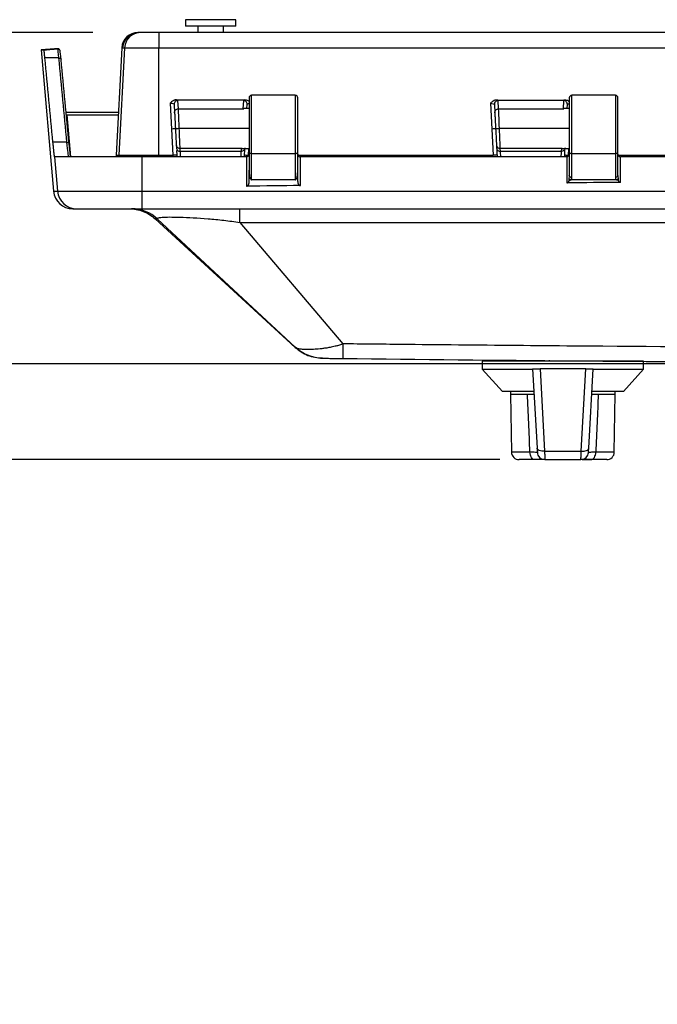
# Model space of a CAD drawing. Header units: inches. Extents: x 1.7 to 75.2, y 1.7 to 57.7.
# Tile 10 of 27: x 8.6 to 13.6, y 34.4 to 42.1. Entities that reach past the tile are written whole.
import ezdxf

# ---------------------------------------------------------------- set-up
doc = ezdxf.new("R2010")
doc.units = ezdxf.units.IN
doc.header["$LTSCALE"] = 7
doc.header["$MEASUREMENT"] = 0
doc.layers.add('DIMENSIONS', color=140, linetype='Continuous', lineweight=25)
doc.styles.add('SLDTEXTSTYLE0', font='TXT', dxfattribs={"width": 0.7})
doc.dimstyles.new('SLDDIMSTYLE0', dxfattribs={"dimtxt": 0.594727, "dimasz": 0.91, "dimexe": 0, "dimexo": 0.0625, "dimgap": 0.148682, "dimtad": 0, "dimtih": 1, "dimtoh": 1, "dimrnd": 1e-09, "dimzin": 12, "dimdsep": 46, "dimtxsty": 'SLDTEXTSTYLE0', "dimsah": 1, "dimcen": 0.09, "dimadec": 0, "dimazin": 3, "dimtfac": 1, "dimtofl": 0, "dimtmove": 0, "dimatfit": 3, "dimfxl": 0, "dimfrac": 2, "dimtolj": 1, "dimtzin": 12, "dimarcsym": 0})
doc.dimstyles.new('SLDDIMSTYLE1', dxfattribs={"dimtxt": 0.594727, "dimasz": 0.91, "dimexe": 0, "dimexo": 0.0625, "dimgap": 0.148682, "dimtad": 0, "dimtih": 1, "dimtoh": 1, "dimrnd": 1e-09, "dimdsep": 46, "dimtxsty": 'SLDTEXTSTYLE0', "dimsah": 1, "dimcen": 0.09, "dimadec": 0, "dimazin": 2, "dimtfac": 1, "dimtmove": 0, "dimatfit": 0, "dimfxl": 0, "dimfrac": 2, "dimtolj": 1, "dimtzin": 12, "dimarcsym": 0})
doc.dimstyles.new('SLDDIMSTYLE3', dxfattribs={"dimtxt": 0.594727, "dimasz": 0.91, "dimexe": 0, "dimexo": 0.0625, "dimgap": 0.148682, "dimtad": 0, "dimtih": 1, "dimtoh": 1, "dimrnd": 1e-09, "dimzin": 12, "dimdsep": 46, "dimtxsty": 'SLDTEXTSTYLE0', "dimsah": 1, "dimcen": 0.09, "dimadec": 0, "dimazin": 3, "dimtfac": 1, "dimtmove": 0, "dimatfit": 0, "dimfxl": 0, "dimfrac": 2, "dimtolj": 1, "dimtzin": 12, "dimarcsym": 0})

# ---------------------------------------------------------------- blocks, each defined once
blk = doc.blocks.new('_D_7')
at = {"layer": 'DIMENSIONS'}
for p, q in [((4.372, 45.5477), (4.1723, 45.5477)), ((4.1723, 45.5477), (4.1723, 44.6025)), ((6.1393, 45.5477), (6.339, 45.5477)), ((6.339, 45.5477), (6.339, 44.6025)), ((7.2114, 45.5477), (8.0105, 45.5477)), ((8.0105, 45.5477), (8.0105, 41.9845)), ((4.1723, 44.6025), (4.372, 44.6025)), ((6.339, 44.6025), (6.1393, 44.6025)), ((9.1835, 41.9845), (7.1355, 41.9845)), ((8.0105, 39.3995), (8.0105, 41.9845)), ((17.6506, 39.3995), (7.1355, 39.3995))]:
    blk.add_line(p, q, dxfattribs=at)
for points in [[(8.0105, 41.9845), (7.8705, 41.0745), (8.1505, 41.0745)], [(8.0105, 39.3995), (8.1505, 40.3095), (7.8705, 40.3095)]]:
    blk.add_solid(points, dxfattribs=at)
at = {"layer": 'DIMENSIONS', "char_height": 0.58333, "attachment_point": 1, "style": 'SLDTEXTSTYLE0'}
for s, insert in [('2.59', (4.372, 46.4328)), ('65.7', (4.372, 45.3544))]:
    blk.add_mtext(s, dxfattribs=dict(at, insert=insert))
blk = doc.blocks.new('_D_8')
at = {"layer": 'DIMENSIONS'}
for p, q in [((8.0105, 39.3995), (8.0105, 41.1495)), ((17.6506, 39.3995), (7.1355, 39.3995)), ((12.3614, 38.6523), (7.1355, 38.6523)), ((8.0105, 35.3613), (8.0105, 38.6523)), ((4.2631, 35.3613), (4.0634, 35.3613)), ((4.0634, 35.3613), (4.0634, 34.4161)), ((6.0304, 35.3613), (6.2301, 35.3613)), ((6.2301, 35.3613), (6.2301, 34.4161)), ((7.1026, 35.3613), (8.0105, 35.3613)), ((4.0634, 34.4161), (4.2631, 34.4161)), ((6.2301, 34.4161), (6.0304, 34.4161))]:
    blk.add_line(p, q, dxfattribs=at)
for points in [[(8.0105, 39.3995), (8.1505, 40.3095), (7.8705, 40.3095)], [(8.0105, 38.6523), (7.8705, 37.7423), (8.1505, 37.7423)]]:
    blk.add_solid(points, dxfattribs=at)
at = {"layer": 'DIMENSIONS', "char_height": 0.58333, "attachment_point": 1, "style": 'SLDTEXTSTYLE0'}
for s, insert in [('0.75', (4.2631, 36.2464)), ('19.0', (4.2631, 35.168))]:
    blk.add_mtext(s, dxfattribs=dict(at, insert=insert))
blk = doc.blocks.new('_D_9')
at = {"layer": 'DIMENSIONS'}
for p, q in [((5.2806, 42.4345), (5.2806, 44.1845)), ((9.676, 42.4345), (4.4056, 42.4345)), ((4.3969, 40.754), (4.1972, 40.754)), ((4.1972, 40.754), (4.1972, 39.8087)), ((6.1642, 40.754), (6.3639, 40.754)), ((6.3639, 40.754), (6.3639, 39.8087)), ((4.1972, 39.8087), (4.3969, 39.8087)), ((6.3639, 39.8087), (6.1642, 39.8087)), ((12.3614, 38.6523), (4.4056, 38.6523)), ((5.2806, 38.6523), (5.2806, 36.9023))]:
    blk.add_line(p, q, dxfattribs=at)
for points in [[(5.2806, 42.4345), (5.4206, 43.3445), (5.1406, 43.3445)], [(5.2806, 38.6523), (5.1406, 37.7423), (5.4206, 37.7423)]]:
    blk.add_solid(points, dxfattribs=at)
at = {"layer": 'DIMENSIONS', "char_height": 0.58333, "attachment_point": 1, "style": 'SLDTEXTSTYLE0'}
for s, insert in [('3.78', (4.3969, 41.6391)), ('96.1', (4.3969, 40.5607))]:
    blk.add_mtext(s, dxfattribs=dict(at, insert=insert))

msp = doc.modelspace()

# ---------------------------------------------------------------- linework, layer by layer
for p, q in [((9.9055, 42.0845), (9.9055, 42.0345)), ((9.9059, 42.0845), (9.9055, 42.0845)), ((9.9059, 42.0345), (9.9055, 42.0345)), ((10.2992, 42.0845), (9.9059, 42.0845)), ((10.2992, 42.0345), (9.9059, 42.0345)), ((10.0024, 42.0345), (10.0024, 41.9845)), ((10.2024, 41.9845), (10.2024, 42.0345)), ((10.2992, 42.0345), (10.2992, 42.0845)), ((9.5397, 41.9845), (9.5335, 41.9845)), ((9.5401, 41.9845), (9.5399, 41.9845)), ((9.5554, 41.9845), (9.5401, 41.9845)), ((9.6979, 41.9845), (9.5554, 41.9845)), ((14.0863, 41.9845), (9.6979, 41.9845)), ((8.884, 41.8578), (8.7794, 41.8486)), ((8.7794, 41.8486), (8.8758, 40.7464)), ((8.7794, 41.8486), (8.8015, 41.8486)), ((8.884, 41.8578), (8.9057, 41.8578)), ((8.9075, 41.8578), (8.8857, 41.8578)), ((9.4087, 41.866), (9.3647, 41.0271)), ((9.4306, 41.866), (9.3866, 41.0271)), ((9.4087, 41.866), (9.4149, 41.866)), ((9.4149, 41.8595), (9.4152, 41.866)), ((9.4151, 41.866), (9.4152, 41.866)), ((9.4152, 41.866), (9.4306, 41.866)), ((9.4306, 41.866), (9.6971, 41.866)), ((9.6969, 41.0271), (9.6971, 41.866)), ((9.6971, 41.866), (14.086, 41.866)), ((8.9143, 41.7863), (8.8078, 41.7863)), ((10.7624, 41.4945), (10.4224, 41.4945)), ((10.4224, 41.0388), (10.4224, 41.4945)), ((10.7624, 41.4945), (10.7624, 41.0388)), ((13.2624, 41.4945), (12.9224, 41.4945)), ((12.9224, 41.0388), (12.9224, 41.4945)), ((13.2624, 41.4945), (13.2624, 41.0388)), ((9.7869, 41.4336), (9.7975, 41.2314)), ((9.8173, 41.4239), (9.8207, 41.3582)), ((9.8507, 41.3896), (9.8473, 41.4553)), ((10.3575, 41.4549), (10.3541, 41.3896)), ((10.3857, 41.3905), (10.3874, 41.4235)), ((10.4024, 41.4745), (10.4024, 41.0539)), ((10.7824, 41.0539), (10.7824, 41.4745)), ((12.2869, 41.4322), (12.2974, 41.2314)), ((12.3174, 41.4224), (12.3207, 41.3582)), ((12.3507, 41.3896), (12.3473, 41.4538)), ((12.8574, 41.4536), (12.8541, 41.3896)), ((12.8857, 41.3905), (12.8874, 41.4222)), ((12.9024, 41.4745), (12.9024, 41.0539)), ((13.2824, 41.0539), (13.2824, 41.4745)), ((9.3821, 41.3595), (8.968, 41.3595)), ((8.9803, 41.3412), (8.9803, 41.3412)), ((8.9803, 41.3412), (9.0089, 41.0145)), ((8.9803, 41.3412), (9.3812, 41.3412)), ((9.8507, 41.3896), (10.3541, 41.3896)), ((10.3541, 41.3896), (10.361, 41.3887)), ((10.4024, 41.3905), (10.361, 41.3905)), ((12.3507, 41.3896), (12.8541, 41.3896)), ((12.8541, 41.3896), (12.861, 41.3887)), ((12.9024, 41.3905), (12.861, 41.3905)), ((9.7975, 41.2314), (9.8082, 41.0271)), ((10.4024, 41.2345), (9.8573, 41.2345)), ((12.2974, 41.2314), (12.3081, 41.0271)), ((12.9024, 41.2345), (12.3573, 41.2345)), ((8.9776, 41.1279), (8.8711, 41.1279)), ((9.8339, 41.1077), (9.8351, 41.0851)), ((12.3339, 41.1077), (12.3351, 41.0851)), ((9.3647, 41.0271), (9.3866, 41.0271)), ((9.3866, 41.0271), (9.6969, 41.0271)), ((9.6969, 41.0271), (9.8082, 41.0271)), ((9.8082, 41.0271), (9.8083, 41.0145)), ((9.8351, 41.0851), (9.8354, 41.0781)), ((10.3409, 41.0794), (9.8638, 41.0794)), ((9.865, 41.0569), (9.8638, 41.0794)), ((10.3398, 41.0569), (9.865, 41.0569)), ((10.3409, 41.0794), (10.3398, 41.0569)), ((10.3477, 41.0802), (10.3409, 41.0794)), ((10.3477, 41.0785), (10.4024, 41.0785)), ((10.397, 41.0271), (10.3997, 41.0785)), ((10.4024, 41.0539), (10.4024, 40.9097)), ((10.7624, 41.0388), (10.4224, 41.0388)), ((10.4224, 40.8345), (10.4224, 41.0388)), ((10.7624, 41.0388), (10.7624, 40.8345)), ((10.7824, 40.9097), (10.7824, 41.0539)), ((10.783, 41.0271), (12.3081, 41.0271)), ((12.8409, 41.0794), (12.3638, 41.0794)), ((12.365, 41.0569), (12.3638, 41.0794)), ((12.8398, 41.0569), (12.365, 41.0569)), ((12.8409, 41.0794), (12.8398, 41.0569)), ((12.8477, 41.0802), (12.8409, 41.0794)), ((12.8477, 41.0785), (12.9024, 41.0785)), ((12.8969, 41.0271), (12.8996, 41.0785)), ((12.9024, 41.0539), (12.9024, 40.868)), ((13.2624, 41.0388), (12.9224, 41.0388)), ((12.9224, 40.853), (12.9224, 41.0388)), ((13.2624, 41.0388), (13.2624, 40.8551)), ((13.2824, 40.8701), (13.2824, 41.0539)), ((13.2824, 41.0271), (14.808, 41.0271)), ((8.8834, 41.0145), (8.9069, 40.7464)), ((9.5644, 41.0145), (9.5646, 40.7464)), ((10.3825, 41.0145), (10.3825, 40.7853)), ((10.8025, 40.7903), (10.8025, 41.0145)), ((12.8824, 41.0145), (10.8025, 41.0145)), ((12.8825, 41.0145), (12.8824, 41.0145)), ((12.8825, 41.0145), (12.8825, 40.8113)), ((13.3025, 41.0145), (13.3024, 41.0145)), ((13.3025, 40.8148), (13.3025, 41.0145)), ((15.3824, 41.0145), (13.3025, 41.0145)), ((10.4024, 40.8161), (10.4024, 40.9097)), ((10.7824, 40.8212), (10.7824, 40.9097)), ((10.7624, 40.8345), (10.4224, 40.8345)), ((13.2687, 40.8345), (12.9172, 40.8345)), ((13.2731, 40.8345), (13.2687, 40.8345)), ((8.8758, 40.7464), (8.9069, 40.7464)), ((8.9069, 40.7464), (9.5646, 40.7464)), ((9.5646, 40.7464), (27.1402, 40.7464)), ((9.0252, 40.6095), (9.0563, 40.6095)), ((9.0563, 40.6095), (9.5659, 40.6095)), ((9.5659, 40.6095), (27.1389, 40.6095)), ((9.6687, 40.5306), (10.7624, 39.5271)), ((9.6884, 40.5294), (10.7619, 39.5289)), ((10.3308, 40.5022), (11.1345, 39.5554)), ((12.2225, 39.4203), (12.2225, 39.3574)), ((13.4823, 39.4203), (12.2225, 39.4203)), ((12.3209, 39.4313), (12.3209, 39.4203)), ((12.3673, 39.4203), (12.3673, 39.4309)), ((12.7479, 39.4203), (12.7479, 39.4278)), ((13.4823, 39.3574), (13.4823, 39.4203)), ((12.2225, 39.3574), (12.3799, 39.1841)), ((12.2225, 39.3574), (12.4593, 39.3574)), ((12.4593, 39.3574), (12.6164, 39.3574)), ((12.6162, 39.361), (12.6506, 38.7407)), ((13.0309, 39.361), (12.6738, 39.361)), ((12.6738, 39.361), (12.7096, 38.7176)), ((12.9952, 38.7176), (13.0309, 39.361)), ((13.0541, 38.7407), (13.0886, 39.361)), ((13.0884, 39.3574), (13.4823, 39.3574)), ((13.3248, 39.1841), (13.4823, 39.3574)), ((12.6234, 39.1841), (12.3799, 39.1841)), ((12.4433, 39.1841), (12.4429, 39.1641)), ((13.3248, 39.1841), (13.0816, 39.1841)), ((13.2618, 39.1641), (13.2615, 39.1841)), ((12.4429, 39.1641), (12.4509, 38.7103)), ((12.4429, 39.1641), (12.5759, 39.1641)), ((13.1289, 39.1641), (13.2618, 39.1641)), ((13.2539, 38.7103), (13.2618, 39.1641)), ((12.7096, 38.7176), (12.9952, 38.7176)), ((12.5955, 38.7103), (12.4509, 38.7103)), ((12.6333, 38.6523), (12.5099, 38.6523)), ((12.7114, 38.6523), (12.9934, 38.6523)), ((13.0055, 38.6523), (12.9934, 38.6523)), ((13.1949, 38.6523), (13.0715, 38.6523)), ((13.2539, 38.7103), (13.1093, 38.7103))]:
    msp.add_line(p, q)
at = {"flags": 128}
for points in [[(9.3647, 41.0271), (9.3635, 41.0187), (9.3621, 41.0143)], [(9.3866, 41.0271), (9.3854, 41.0187), (9.3841, 41.0143)], [(9.6969, 41.0271), (9.6969, 41.0187), (9.6968, 41.0143)], [(12.7096, 38.7176), (12.6983, 38.7176), (12.6874, 38.7186), (12.6773, 38.7205), (12.6684, 38.7233), (12.6611, 38.7268), (12.6555, 38.731), (12.652, 38.7357), (12.6506, 38.7407)], [(12.9952, 38.7176), (13.0065, 38.7176), (13.0174, 38.7186), (13.0275, 38.7205), (13.0364, 38.7233), (13.0437, 38.7268), (13.0492, 38.731), (13.0528, 38.7357), (13.0541, 38.7407)], [(12.6333, 38.6523), (12.626, 38.6534), (12.619, 38.6567), (12.6125, 38.6621), (12.6068, 38.6692), (12.6021, 38.678), (12.5985, 38.6881), (12.5963, 38.699), (12.5955, 38.7103)], [(13.0715, 38.6523), (13.0788, 38.6534), (13.0858, 38.6567), (13.0923, 38.6621), (13.098, 38.6692), (13.1027, 38.678), (13.1062, 38.6881), (13.1085, 38.699), (13.1093, 38.7103)]]:
    msp.add_lwpolyline(points, dxfattribs=at)
for centre, radius, start, end in [((9.5335, 41.8595), 0.125, 90, 177), ((9.5401, 41.8595), 0.125, 90.00019, 177.00022), ((9.5554, 41.8595), 0.125, 90.00064, 177.00073), ((14.3627, 41.8946), 4.6656, 178.89646, 180.35125), ((8.8857, 41.8378), 0.02, 90, 95), ((10.4224, 41.4745), 0.02, 90, 180), ((10.7624, 41.4745), 0.02, 0, 90), ((12.9224, 41.4745), 0.02, 90, 180), ((13.2624, 41.4745), 0.02, 0, 90), ((10.4202, 41.0568), 0.0181, 189.17653, 276.89337), ((10.7646, 41.0568), 0.0181, 263.10663, 350.82347), ((12.9202, 41.0568), 0.0181, 189.17653, 276.89337), ((13.2646, 41.0568), 0.0181, 263.10663, 350.82347), ((9.0252, 40.7595), 0.15, 185, 270), ((9.0563, 40.7595), 0.15, 184.99854, 269.99884), ((13.2961, 40.7141), 3.7317, 179.50418, 181.60676), ((12.5099, 38.7114), 0.0591, 181, 269.99999), ((12.7114, 38.7114), 0.0591, 183.17983, 270), ((12.9934, 38.7114), 0.0591, 270, 356.82017), ((13.1949, 38.7114), 0.0591, 270.00001, 359)]:
    msp.add_arc(centre, radius, start, end)
for points, knots in [([(9.4538, 41.9503), (9.4538, 41.9502), (9.4405, 41.9417), (9.4233, 41.9121), (9.4177, 41.8814), (9.4149, 41.866)], [0, 0, 0, 0, 0.001685, 0.500843, 1, 1, 1, 1]), ([(9.4151, 41.866), (9.4152, 41.8683), (9.4155, 41.8727), (9.4165, 41.8793), (9.4178, 41.8859), (9.4194, 41.8923), (9.4213, 41.8987), (9.4236, 41.905), (9.4263, 41.9111), (9.4292, 41.9171), (9.4324, 41.923), (9.4359, 41.9286), (9.4397, 41.9341), (9.4438, 41.9394), (9.4482, 41.9444), (9.4528, 41.9492), (9.458, 41.9541), (9.4641, 41.959), (9.4713, 41.9641), (9.4796, 41.9691), (9.4892, 41.9739), (9.5001, 41.9781), (9.5123, 41.9816), (9.5257, 41.984), (9.535, 41.9843), (9.5399, 41.9845)], [0, 0, 0, 0, 0.035182, 0.070355, 0.105528, 0.140707, 0.175893, 0.211086, 0.24628, 0.28147, 0.31665, 0.351814, 0.386956, 0.422074, 0.457166, 0.492235, 0.528411, 0.569616, 0.615878, 0.667225, 0.723671, 0.785212, 0.851815, 0.923427, 1, 1, 1, 1]), ([(8.8015, 41.8486), (8.8077, 41.8491), (8.8197, 41.8502), (8.8376, 41.8518), (8.8549, 41.8533), (8.8697, 41.8546), (8.8815, 41.8556), (8.8905, 41.8564), (8.8986, 41.8571), (8.9034, 41.8576), (8.9057, 41.8578)], [0, 0, 0, 0, 0.1712836, 0.3312145, 0.4982356, 0.6562123, 0.7535639, 0.8431553, 0.9252055, 1, 1, 1, 1]), ([(8.8078, 41.7863), (8.8076, 41.7886), (8.8071, 41.7932), (8.8065, 41.7998), (8.8059, 41.8062), (8.8053, 41.8122), (8.8047, 41.8179), (8.8041, 41.8243), (8.8034, 41.8311), (8.8027, 41.8379), (8.802, 41.8438), (8.8017, 41.847), (8.8015, 41.8486)], [0, 0, 0, 0, 0.081464, 0.163055, 0.244908, 0.327156, 0.409929, 0.493357, 0.620423, 0.746887, 0.873247, 1, 1, 1, 1]), ([(8.9274, 41.8396), (8.9273, 41.8405), (8.9271, 41.8422), (8.9263, 41.8448), (8.9252, 41.8471), (8.9239, 41.8492), (8.9224, 41.8512), (8.9208, 41.8528), (8.919, 41.8542), (8.9171, 41.8554), (8.9152, 41.8563), (8.9132, 41.857), (8.9113, 41.8575), (8.9093, 41.8578), (8.9081, 41.8578), (8.9075, 41.8578)], [0, 0, 0, 0, 0.091173, 0.180002, 0.266482, 0.350548, 0.432147, 0.511295, 0.58809, 0.662599, 0.734808, 0.804677, 0.872167, 0.937266, 1, 1, 1, 1]), ([(9.8361, 41.4591), (9.8347, 41.459), (9.832, 41.4589), (9.8279, 41.4584), (9.824, 41.4575), (9.82, 41.4564), (9.8163, 41.4549), (9.8126, 41.4533), (9.8062, 41.4499), (9.7973, 41.4437), (9.7904, 41.4371), (9.7869, 41.4336)], [0, 0, 0, 0, 0.071461, 0.143144, 0.214873, 0.286426, 0.357587, 0.428175, 0.498069, 0.737968, 1, 1, 1, 1]), ([(9.7869, 41.4336), (9.7948, 41.4332), (9.8026, 41.4318), (9.8139, 41.4283), (9.8172, 41.426), (9.8173, 41.4239)], [0, 0, 0, 0, 0.5, 0.5, 1, 1, 1, 1]), ([(9.8473, 41.4553), (9.8391, 41.4553), (9.8311, 41.4518), (9.8199, 41.4401), (9.8169, 41.4319), (9.8173, 41.4239)], [0, 0, 0, 0, 0.5, 0.5, 1, 1, 1, 1]), ([(10.3874, 41.4235), (10.3879, 41.4315), (10.3848, 41.4397), (10.3737, 41.4514), (10.3656, 41.4549), (10.3575, 41.4549)], [0, 0, 0, 0, 0.5, 0.5, 1, 1, 1, 1]), ([(10.4024, 41.4459), (10.4003, 41.4477), (10.3948, 41.4526), (10.3831, 41.457), (10.3738, 41.4581), (10.3691, 41.4587)], [0, 0, 0, 0, 0.223693, 0.611089, 1, 1, 1, 1]), ([(10.3874, 41.4235), (10.388, 41.4246), (10.3891, 41.4267), (10.3948, 41.4294), (10.4004, 41.4306), (10.4024, 41.431)], [0, 0, 0, 0, 0.38906, 0.77717, 1, 1, 1, 1]), ([(12.336, 41.4576), (12.3354, 41.4576), (12.3343, 41.4576), (12.3319, 41.4575), (12.3278, 41.457), (12.3198, 41.4551), (12.309, 41.4504), (12.2973, 41.4422), (12.2904, 41.4356), (12.2869, 41.4322)], [0, 0, 0, 0, 0.0299447, 0.0610704, 0.123236, 0.2476913, 0.4972096, 0.7377414, 1, 1, 1, 1]), ([(12.2869, 41.4322), (12.2948, 41.4317), (12.3027, 41.4304), (12.3139, 41.4268), (12.3173, 41.4246), (12.3174, 41.4224)], [0, 0, 0, 0, 0.5, 0.5, 1, 1, 1, 1]), ([(12.3473, 41.4538), (12.3392, 41.4538), (12.3312, 41.4504), (12.32, 41.4387), (12.317, 41.4305), (12.3174, 41.4224)], [0, 0, 0, 0, 0.5, 0.5, 1, 1, 1, 1]), ([(12.8874, 41.4222), (12.8878, 41.4302), (12.8848, 41.4384), (12.8736, 41.4501), (12.8655, 41.4536), (12.8574, 41.4536)], [0, 0, 0, 0, 0.5, 0.5, 1, 1, 1, 1]), ([(12.9024, 41.4445), (12.9003, 41.4463), (12.8947, 41.4512), (12.883, 41.4557), (12.8737, 41.4568), (12.869, 41.4574)], [0, 0, 0, 0, 0.227161, 0.612825, 1, 1, 1, 1]), ([(12.8874, 41.4222), (12.8879, 41.4232), (12.889, 41.4254), (12.8948, 41.4281), (12.9003, 41.4293), (12.9024, 41.4297)], [0, 0, 0, 0, 0.3875786, 0.774214, 1, 1, 1, 1]), ([(9.8207, 41.3582), (9.8203, 41.3662), (9.8234, 41.3744), (9.8345, 41.3861), (9.8426, 41.3896), (9.8507, 41.3896)], [0, 0, 0, 0, 0.5, 0.5, 1, 1, 1, 1]), ([(9.8207, 41.3582), (9.8208, 41.358), (9.8208, 41.3574), (9.8209, 41.356), (9.821, 41.3535), (9.8212, 41.3499), (9.8215, 41.3441), (9.822, 41.3345), (9.8228, 41.32), (9.8238, 41.3008), (9.8246, 41.2843), (9.8254, 41.2689), (9.8261, 41.2563), (9.8267, 41.2443), (9.8271, 41.2367), (9.8272, 41.2345)], [0, 0, 0, 0, 0.032456, 0.07412, 0.125011, 0.19735, 0.250011, 0.35177, 0.499795, 0.607484, 0.749735, 0.802543, 0.874871, 0.963606, 1, 1, 1, 1]), ([(9.8572, 41.2364), (9.8564, 41.2553), (9.8556, 41.2741), (9.8541, 41.3092), (9.8534, 41.3255), (9.8517, 41.3671), (9.8509, 41.3855), (9.8507, 41.3896)], [0, 0, 0, 0, 0.25, 0.25, 0.5, 0.5, 1, 1, 1, 1]), ([(12.3207, 41.3582), (12.3203, 41.3662), (12.3234, 41.3744), (12.3345, 41.3861), (12.3426, 41.3896), (12.3507, 41.3896)], [0, 0, 0, 0, 0.5, 0.5, 1, 1, 1, 1]), ([(12.3207, 41.3582), (12.3208, 41.3579), (12.3208, 41.357), (12.3209, 41.3543), (12.3212, 41.3501), (12.3215, 41.3438), (12.3218, 41.3374), (12.3221, 41.3321), (12.3222, 41.3312), (12.3222, 41.3305), (12.3222, 41.3299), (12.3223, 41.3284), (12.3225, 41.3245), (12.3231, 41.3141), (12.3239, 41.2985), (12.3247, 41.2819), (12.3254, 41.2689), (12.326, 41.2572), (12.3267, 41.2453), (12.3271, 41.2377), (12.3272, 41.2345)], [0, 0, 0, 0, 0.036788, 0.124951, 0.188579, 0.249939, 0.374823, 0.383129, 0.392779, 0.398977, 0.40242, 0.406091, 0.437359, 0.499884, 0.64868, 0.749751, 0.802785, 0.874869, 0.948024, 1, 1, 1, 1]), ([(12.3572, 41.2364), (12.3556, 41.2741), (12.354, 41.3114), (12.3522, 41.3534), (12.3517, 41.3649), (12.351, 41.382), (12.3508, 41.3876), (12.3507, 41.3896)], [0, 0, 0, 0, 0.5, 0.5, 0.75, 0.75, 1, 1, 1, 1]), ([(9.8272, 41.2345), (9.8273, 41.2341), (9.8241, 41.2335), (9.813, 41.2323), (9.8053, 41.2318), (9.7975, 41.2314)], [0, 0, 0, 0, 0.5, 0.5, 1, 1, 1, 1]), ([(9.8272, 41.2345), (9.8272, 41.2346), (9.8305, 41.2349), (9.8415, 41.2356), (9.8493, 41.236), (9.8572, 41.2364)], [0, 0, 0, 0, 0.5, 0.5, 1, 1, 1, 1]), ([(9.8573, 41.2345), (9.8494, 41.2341), (9.8416, 41.2337), (9.8306, 41.2331), (9.8273, 41.2329), (9.8273, 41.2329)], [0, 0, 0, 0, 0.5, 0.5, 1, 1, 1, 1]), ([(9.8273, 41.2329), (9.8274, 41.2318), (9.8276, 41.228), (9.828, 41.2203), (9.8285, 41.21), (9.8291, 41.1987), (9.8299, 41.1841), (9.8304, 41.1733), (9.8308, 41.1658), (9.8309, 41.1645), (9.831, 41.1634), (9.8311, 41.1611), (9.8313, 41.1561), (9.8319, 41.1446), (9.8326, 41.1317), (9.8331, 41.1219), (9.8334, 41.1161), (9.8336, 41.112), (9.8338, 41.1091), (9.8339, 41.1081), (9.8339, 41.1077)], [0, 0, 0, 0, 0.019195, 0.060903, 0.125144, 0.188936, 0.250263, 0.37523, 0.384325, 0.393782, 0.399738, 0.406511, 0.437788, 0.500319, 0.648994, 0.750055, 0.802883, 0.875036, 0.94797, 1, 1, 1, 1]), ([(9.8638, 41.0794), (9.8637, 41.0835), (9.8629, 41.1022), (9.8611, 41.1444), (9.8604, 41.1609), (9.8589, 41.1965), (9.8581, 41.2155), (9.8573, 41.2345)], [0, 0, 0, 0, 0.5, 0.5, 0.75, 0.75, 1, 1, 1, 1]), ([(12.3272, 41.2345), (12.3273, 41.2341), (12.3241, 41.2335), (12.313, 41.2323), (12.3052, 41.2318), (12.2974, 41.2314)], [0, 0, 0, 0, 0.5, 0.5, 1, 1, 1, 1]), ([(12.3272, 41.2345), (12.3272, 41.2346), (12.3305, 41.2349), (12.3415, 41.2356), (12.3493, 41.236), (12.3572, 41.2364)], [0, 0, 0, 0, 0.5, 0.5, 1, 1, 1, 1]), ([(12.3573, 41.2345), (12.3494, 41.2341), (12.3416, 41.2337), (12.3306, 41.2331), (12.3273, 41.2329), (12.3273, 41.2329)], [0, 0, 0, 0, 0.5, 0.5, 1, 1, 1, 1]), ([(12.3273, 41.2329), (12.3274, 41.2318), (12.3276, 41.228), (12.328, 41.2204), (12.3285, 41.21), (12.3291, 41.1987), (12.3299, 41.1841), (12.3305, 41.172), (12.331, 41.1624), (12.3313, 41.1561), (12.3319, 41.1446), (12.3326, 41.1317), (12.3331, 41.1219), (12.3334, 41.1161), (12.3336, 41.112), (12.3338, 41.1091), (12.3339, 41.1081), (12.3339, 41.1077)], [0, 0, 0, 0, 0.019077, 0.060785, 0.125145, 0.188927, 0.250263, 0.375231, 0.40651, 0.437787, 0.500318, 0.649043, 0.750055, 0.802899, 0.875035, 0.94798, 1, 1, 1, 1]), ([(12.3638, 41.0794), (12.3637, 41.0835), (12.3629, 41.1022), (12.3611, 41.1444), (12.3604, 41.1609), (12.3589, 41.1965), (12.3581, 41.2155), (12.3573, 41.2345)], [0, 0, 0, 0, 0.5, 0.5, 0.75, 0.75, 1, 1, 1, 1]), ([(8.8834, 41.0145), (8.8833, 41.0148), (8.8832, 41.0155), (8.8829, 41.017), (8.8827, 41.0189), (8.8823, 41.0211), (8.882, 41.0238), (8.8816, 41.027), (8.8812, 41.0305), (8.8807, 41.0344), (8.8802, 41.0387), (8.8797, 41.0435), (8.879, 41.05), (8.878, 41.0588), (8.8768, 41.0703), (8.8756, 41.083), (8.8742, 41.0968), (8.8727, 41.1117), (8.8717, 41.1225), (8.8711, 41.1279)], [0, 0, 0, 0, 0.04636, 0.092432, 0.138262, 0.183902, 0.229399, 0.274805, 0.320169, 0.365542, 0.410974, 0.456517, 0.502219, 0.585865, 0.668843, 0.751445, 0.833973, 0.916725, 1, 1, 1, 1]), ([(9.0082, 41.0145), (9.0076, 41.0191), (9.0057, 41.033), (9.0008, 41.0824), (8.9976, 41.1155)], [0, 0, 0, 0, 0.328823, 1, 1, 1, 1]), ([(9.8339, 41.1077), (9.8343, 41.1001), (9.8377, 41.0928), (9.8487, 41.0824), (9.8562, 41.0794), (9.8638, 41.0794)], [0, 0, 0, 0, 0.5, 0.5, 1, 1, 1, 1]), ([(12.3339, 41.1077), (12.3343, 41.1001), (12.3377, 41.0928), (12.3487, 41.0824), (12.3562, 41.0794), (12.3638, 41.0794)], [0, 0, 0, 0, 0.5, 0.5, 1, 1, 1, 1]), ([(9.8379, 41.0303), (9.838, 41.0299), (9.8348, 41.0293), (9.8237, 41.0281), (9.816, 41.0276), (9.8082, 41.0271)], [0, 0, 0, 0, 0.5, 0.5, 1, 1, 1, 1]), ([(9.8351, 41.0851), (9.8355, 41.0776), (9.8389, 41.0702), (9.8499, 41.0599), (9.8574, 41.0569), (9.865, 41.0569)], [0, 0, 0, 0, 0.5, 0.5, 1, 1, 1, 1]), ([(9.8361, 41.0644), (9.8366, 41.0561), (9.8373, 41.0431), (9.8384, 41.0222), (9.8388, 41.0145)], [0, 0, 0, 0, 0.631979, 1, 1, 1, 1]), ([(9.8679, 41.0145), (9.8676, 41.0186), (9.8673, 41.0227), (9.8665, 41.0349), (9.8655, 41.0497), (9.8652, 41.0545), (9.865, 41.0569)], [0, 0, 0, 0, 0.168266, 0.168323, 0.595641, 1, 1, 1, 1]), ([(10.3398, 41.0569), (10.3396, 41.0545), (10.3393, 41.0497), (10.3383, 41.0349), (10.3374, 41.0227), (10.3371, 41.0186), (10.3369, 41.0145)], [0, 0, 0, 0, 0.4022198, 0.8315941, 0.8316513, 1, 1, 1, 1]), ([(10.3697, 41.0851), (10.3693, 41.0776), (10.3659, 41.0703), (10.3549, 41.0598), (10.3473, 41.0569), (10.3398, 41.0569)], [0, 0, 0, 0, 0.5, 0.5, 1, 1, 1, 1]), ([(10.366, 41.0145), (10.3667, 41.0282), (10.3681, 41.0537), (10.3692, 41.0754), (10.3694, 41.0801), (10.3695, 41.0819)], [0, 0, 0, 0, 0.418524, 0.775481, 1, 1, 1, 1]), ([(10.3668, 41.0303), (10.3668, 41.0299), (10.3701, 41.0293), (10.3813, 41.0281), (10.3891, 41.0276), (10.397, 41.0271)], [0, 0, 0, 0, 0.5, 0.5, 1, 1, 1, 1]), ([(10.4024, 41.0345), (10.4024, 41.0337), (10.4023, 41.032), (10.4018, 41.0298), (10.4012, 41.0277), (10.4004, 41.0259), (10.3996, 41.0243), (10.3987, 41.0229), (10.3972, 41.0209), (10.3948, 41.0186), (10.3909, 41.0163), (10.3868, 41.0148), (10.3839, 41.0146), (10.3825, 41.0145)], [0, 0, 0, 0, 0.095736, 0.183525, 0.263382, 0.335301, 0.39928, 0.455339, 0.503525, 0.649339, 0.778552, 0.894092, 1, 1, 1, 1]), ([(10.7824, 41.0345), (10.7824, 41.0335), (10.7825, 41.0317), (10.7831, 41.029), (10.7839, 41.0267), (10.7849, 41.0247), (10.7859, 41.0231), (10.787, 41.0217), (10.7887, 41.0198), (10.7912, 41.0178), (10.7947, 41.0159), (10.7985, 41.0147), (10.8011, 41.0146), (10.8024, 41.0145)], [0, 0, 0, 0, 0.110385, 0.21014, 0.299281, 0.377831, 0.445827, 0.503324, 0.561307, 0.687422, 0.800747, 0.903822, 1, 1, 1, 1]), ([(12.3379, 41.0303), (12.338, 41.0299), (12.3348, 41.0293), (12.3237, 41.0281), (12.3159, 41.0276), (12.3081, 41.0271)], [0, 0, 0, 0, 0.5, 0.5, 1, 1, 1, 1]), ([(12.3351, 41.0851), (12.3355, 41.0776), (12.3389, 41.0702), (12.3499, 41.0599), (12.3574, 41.0569), (12.365, 41.0569)], [0, 0, 0, 0, 0.5, 0.5, 1, 1, 1, 1]), ([(12.3353, 41.0814), (12.3354, 41.0786), (12.3358, 41.0719), (12.3371, 41.0461), (12.3383, 41.0226), (12.3388, 41.0145)], [0, 0, 0, 0, 0.3125488, 0.7610785, 1, 1, 1, 1]), ([(12.3679, 41.0145), (12.3676, 41.0189), (12.3666, 41.0331), (12.3655, 41.0497), (12.3652, 41.0545), (12.365, 41.0569)], [0, 0, 0, 0, 0.1857, 0.605755, 1, 1, 1, 1]), ([(12.8398, 41.0569), (12.8396, 41.0544), (12.8392, 41.0494), (12.8381, 41.0326), (12.8371, 41.0185), (12.8369, 41.0145)], [0, 0, 0, 0, 0.4044133, 0.8317361, 1, 1, 1, 1]), ([(12.8697, 41.0851), (12.8693, 41.0776), (12.8659, 41.0703), (12.8549, 41.0598), (12.8473, 41.0569), (12.8398, 41.0569)], [0, 0, 0, 0, 0.5, 0.5, 1, 1, 1, 1]), ([(12.866, 41.0145), (12.866, 41.0147), (12.8669, 41.0312), (12.8679, 41.0505), (12.8685, 41.0621), (12.8687, 41.0653)], [0, 0, 0, 0, 0.0100572, 0.7236764, 1, 1, 1, 1]), ([(12.8668, 41.0303), (12.8668, 41.0299), (12.87, 41.0293), (12.8812, 41.0281), (12.889, 41.0276), (12.8969, 41.0271)], [0, 0, 0, 0, 0.5, 0.5, 1, 1, 1, 1]), ([(12.9024, 41.0345), (12.9024, 41.0337), (12.9023, 41.032), (12.9018, 41.0298), (12.9012, 41.0277), (12.9004, 41.0259), (12.8996, 41.0243), (12.8987, 41.0229), (12.8972, 41.0209), (12.8947, 41.0186), (12.8909, 41.0163), (12.8868, 41.0148), (12.8839, 41.0146), (12.8825, 41.0145)], [0, 0, 0, 0, 0.095752, 0.183553, 0.263418, 0.33534, 0.399319, 0.455375, 0.503553, 0.649333, 0.778515, 0.894048, 1, 1, 1, 1]), ([(13.2824, 41.0345), (13.2824, 41.0335), (13.2825, 41.0317), (13.2831, 41.029), (13.2839, 41.0267), (13.2849, 41.0247), (13.2859, 41.0231), (13.287, 41.0217), (13.2887, 41.0198), (13.2912, 41.0178), (13.2947, 41.0159), (13.2985, 41.0147), (13.3011, 41.0146), (13.3024, 41.0145)], [0, 0, 0, 0, 0.110385, 0.21014, 0.29928, 0.377831, 0.445826, 0.503324, 0.561306, 0.687415, 0.800739, 0.903816, 1, 1, 1, 1]), ([(9.5644, 41.0145), (9.5199, 41.0145), (9.4755, 41.0145), (9.3885, 41.0145), (9.3458, 41.0145), (9.2639, 41.0145), (9.2245, 41.0145), (9.1507, 41.0145), (9.1162, 41.0145), (9.0534, 41.0145), (9.025, 41.0145), (8.9754, 41.0145), (8.9542, 41.0145), (8.9198, 41.0145), (8.9066, 41.0145), (8.8886, 41.0145), (8.8839, 41.0145), (8.8834, 41.0145)], [0, 0, 0, 0, 0.125, 0.125, 0.25, 0.25, 0.375, 0.375, 0.5, 0.5, 0.625, 0.625, 0.75, 0.75, 0.875, 0.875, 1, 1, 1, 1]), ([(10.4024, 40.9097), (10.4024, 40.9008), (10.4028, 40.8913), (10.4048, 40.8728), (10.4063, 40.8639), (10.4102, 40.8492), (10.4126, 40.8434), (10.4175, 40.8361), (10.42, 40.8345), (10.4224, 40.8345)], [0, 0, 0, 0, 0.25, 0.25, 0.5, 0.5, 0.75, 0.75, 1, 1, 1, 1]), ([(10.7624, 40.8345), (10.7647, 40.8345), (10.7673, 40.8361), (10.7722, 40.8434), (10.7746, 40.8492), (10.7785, 40.8639), (10.78, 40.8728), (10.782, 40.8913), (10.7824, 40.9008), (10.7824, 40.9097)], [0, 0, 0, 0, 0.25, 0.25, 0.5, 0.5, 0.75, 0.75, 1, 1, 1, 1]), ([(10.3825, 40.7853), (10.3831, 40.7853), (10.3844, 40.7854), (10.3862, 40.7858), (10.388, 40.7865), (10.3898, 40.7875), (10.3915, 40.7887), (10.3932, 40.7902), (10.3948, 40.792), (10.3963, 40.794), (10.398, 40.7967), (10.3996, 40.8003), (10.4011, 40.8048), (10.4021, 40.8102), (10.4023, 40.814), (10.4024, 40.8161)], [0, 0, 0, 0, 0.038532, 0.078687, 0.121284, 0.166993, 0.216347, 0.269763, 0.327576, 0.390059, 0.457453, 0.568797, 0.696367, 0.828934, 1, 1, 1, 1]), ([(10.7824, 40.8212), (10.7824, 40.8199), (10.7825, 40.8176), (10.7829, 40.8144), (10.7833, 40.8118), (10.7842, 40.8083), (10.7856, 40.8042), (10.7886, 40.7983), (10.7927, 40.7936), (10.7976, 40.7911), (10.8001, 40.7905), (10.8015, 40.7904), (10.8022, 40.7903), (10.8025, 40.7903)], [0, 0, 0, 0, 0.098594, 0.183373, 0.254344, 0.311503, 0.463924, 0.590962, 0.815325, 0.908679, 0.954664, 0.977406, 1, 1, 1, 1]), ([(12.8825, 40.8113), (12.8831, 40.8114), (12.8843, 40.8114), (12.8861, 40.8118), (12.8879, 40.8125), (12.8896, 40.8134), (12.8913, 40.8146), (12.8937, 40.8166), (12.8966, 40.82), (12.8981, 40.8233), (12.899, 40.825)], [0, 0, 0, 0, 0.07134, 0.144973, 0.222333, 0.304627, 0.392839, 0.487764, 0.719873, 1, 1, 1, 1]), ([(12.8999, 40.8487), (12.8997, 40.8479), (12.8992, 40.8462), (12.8987, 40.8436), (12.8983, 40.8408), (12.8981, 40.838), (12.898, 40.8361), (12.898, 40.8352)], [0, 0, 0, 0, 0.20287, 0.402014, 0.599957, 0.7987, 1, 1, 1, 1]), ([(12.898, 40.8352), (12.9005, 40.8347), (12.9034, 40.8344), (12.9098, 40.8342), (12.9135, 40.8343), (12.9172, 40.8345)], [0, 0, 0, 0, 0.5, 0.5, 1, 1, 1, 1]), ([(12.899, 40.825), (12.9004, 40.828), (12.9028, 40.8303), (12.908, 40.8334), (12.911, 40.8342), (12.9156, 40.8345)], [0, 0, 0, 0, 0.5, 0.5, 1, 1, 1, 1]), ([(12.8999, 40.8487), (12.9012, 40.8455), (12.9036, 40.8424), (12.9097, 40.8374), (12.9134, 40.8355), (12.9172, 40.8345)], [0, 0, 0, 0, 0.5, 0.5, 1, 1, 1, 1]), ([(13.2731, 40.8345), (13.2758, 40.8345), (13.2784, 40.8339), (13.2831, 40.8312), (13.2854, 40.8291), (13.2868, 40.8262)], [0, 0, 0, 0, 0.5, 0.5, 1, 1, 1, 1]), ([(13.2877, 40.8351), (13.2877, 40.8377), (13.2875, 40.8403), (13.2866, 40.8449), (13.2861, 40.8469), (13.2856, 40.8486)], [0, 0, 0, 0, 0.5, 0.5, 1, 1, 1, 1]), ([(13.3025, 40.8148), (13.3019, 40.8148), (13.3007, 40.8148), (13.2988, 40.8152), (13.2971, 40.8158), (13.2953, 40.8167), (13.2927, 40.8185), (13.2896, 40.8215), (13.2878, 40.8246), (13.2868, 40.8262)], [0, 0, 0, 0, 0.08155, 0.164266, 0.250493, 0.342308, 0.441435, 0.699672, 1, 1, 1, 1]), ([(9.4659, 40.6095), (9.4844, 40.6085), (9.5215, 40.6064), (9.5751, 40.5902), (9.6256, 40.5659), (9.6543, 40.5423), (9.6687, 40.5306)], [0, 0, 0, 0, 0.249962, 0.5, 0.750038, 1, 1, 1, 1]), ([(10.3308, 40.5022), (10.3306, 40.5356), (10.3304, 40.5629), (10.3298, 40.5998), (10.3295, 40.6095), (10.3292, 40.6095)], [0, 0, 0, 0, 0.5, 0.5, 1, 1, 1, 1]), ([(9.6687, 40.5306), (9.6687, 40.5306), (9.6703, 40.5305), (9.6752, 40.5301), (9.6773, 40.53), (9.681, 40.5298), (9.6823, 40.5297), (9.6845, 40.5295), (9.6852, 40.5295), (9.6864, 40.5294), (9.6868, 40.5294), (9.6876, 40.5293), (9.688, 40.5293), (9.6884, 40.5294)], [0, 0, 0, 0, 0.5, 0.5, 0.75, 0.75, 0.875, 0.875, 0.9375, 0.9375, 0.96875, 0.96875, 1, 1, 1, 1]), ([(9.6884, 40.5294), (9.6848, 40.5329), (9.6857, 40.5359), (9.6972, 40.5404), (9.7077, 40.5421), (9.7378, 40.5444), (9.7575, 40.545), (9.8049, 40.5452), (9.8328, 40.5448), (9.9263, 40.5421), (10.0016, 40.5381), (10.1223, 40.5282), (10.1638, 40.5242), (10.2475, 40.5145), (10.2897, 40.5088), (10.3308, 40.5022)], [0, 0, 0, 0, 0.125, 0.125, 0.25, 0.25, 0.375, 0.375, 0.5, 0.5, 0.75, 0.75, 0.875, 0.875, 1, 1, 1, 1]), ([(10.3308, 40.5022), (10.4147, 40.5023), (10.4982, 40.5022), (10.6651, 40.5021), (10.7487, 40.5021), (10.9994, 40.502), (11.1665, 40.5019), (11.6678, 40.5018), (12.002, 40.5017), (13.0047, 40.5014), (13.6731, 40.5013), (15.6785, 40.5009), (17.0154, 40.5008), (19.6893, 40.5008), (21.0263, 40.5009), (23.0316, 40.5013), (23.7001, 40.5014), (24.7028, 40.5017), (25.037, 40.5018), (25.5383, 40.5019), (25.7054, 40.502), (25.9561, 40.5021), (26.0396, 40.5021), (26.2066, 40.5022), (26.2901, 40.5023), (26.3739, 40.5022)], [0, 0, 0, 0, 0.015625, 0.015625, 0.03125, 0.03125, 0.0625, 0.0625, 0.125, 0.125, 0.25, 0.25, 0.5, 0.5, 0.75, 0.75, 0.875, 0.875, 0.9375, 0.9375, 0.96875, 0.96875, 0.984375, 0.984375, 1, 1, 1, 1]), ([(11.1345, 39.5554), (11.1268, 39.5523), (11.1207, 39.55), (11.1097, 39.5462), (11.1047, 39.5446), (11.0906, 39.5403), (11.0824, 39.5381), (11.0595, 39.5323), (11.0464, 39.5296), (11.022, 39.525), (11.0108, 39.5232), (10.9895, 39.5201), (10.9795, 39.5188), (10.9511, 39.5156), (10.9338, 39.5142), (10.9018, 39.5121), (10.8871, 39.5116), (10.86, 39.5111), (10.8476, 39.5112), (10.8247, 39.5121), (10.8143, 39.5128), (10.7956, 39.5152), (10.7873, 39.5169), (10.7729, 39.5214), (10.7667, 39.5243), (10.7619, 39.5289)], [0, 0, 0, 0, 0.015625, 0.015625, 0.03125, 0.03125, 0.0625, 0.0625, 0.125, 0.125, 0.1875, 0.1875, 0.25, 0.25, 0.375, 0.375, 0.5, 0.5, 0.625, 0.625, 0.75, 0.75, 0.875, 0.875, 1, 1, 1, 1]), ([(10.7619, 39.5289), (10.7619, 39.5285), (10.7621, 39.5277), (10.7622, 39.5272), (10.7622, 39.5273), (10.7622, 39.5273)], [0, 0, 0, 0, 0.390218, 0.780425, 1, 1, 1, 1]), ([(10.7622, 39.5272), (10.7938, 39.5035), (10.857, 39.456), (10.9355, 39.4474), (10.9748, 39.443)], [0, 0, 0, 0, 0.5, 1, 1, 1, 1]), ([(11.1345, 39.5554), (11.134, 39.5198), (11.1337, 39.4908), (11.1332, 39.4516), (11.133, 39.4412), (11.133, 39.4412)], [0, 0, 0, 0, 0.5, 0.5, 1, 1, 1, 1]), ([(25.5703, 39.5554), (25.533, 39.5549), (25.4953, 39.5545), (25.4201, 39.5537), (25.3825, 39.5533), (25.2697, 39.5521), (25.1945, 39.5513), (24.9689, 39.549), (24.8185, 39.5475), (24.3674, 39.5431), (24.0667, 39.5404), (23.1644, 39.5329), (22.5629, 39.5288), (20.7584, 39.5188), (19.5554, 39.5155), (17.1494, 39.5155), (15.9464, 39.5188), (14.1419, 39.5288), (13.5404, 39.5329), (12.6381, 39.5404), (12.3374, 39.5431), (11.8863, 39.5475), (11.7359, 39.549), (11.5102, 39.5513), (11.4351, 39.5521), (11.3223, 39.5533), (11.2847, 39.5537), (11.2094, 39.5545), (11.1718, 39.5549), (11.1345, 39.5554)], [0, 0, 0, 0, 0.007812, 0.007812, 0.015625, 0.015625, 0.03125, 0.03125, 0.0625, 0.0625, 0.125, 0.125, 0.25, 0.25, 0.5, 0.5, 0.75, 0.75, 0.875, 0.875, 0.9375, 0.9375, 0.96875, 0.96875, 0.984375, 0.984375, 0.992187, 0.992187, 1, 1, 1, 1]), ([(10.9748, 39.443), (10.9748, 39.443), (10.9747, 39.443), (10.9751, 39.443), (10.9758, 39.443), (10.9762, 39.443)], [0, 0, 0, 0, 0.119365, 0.559682, 1, 1, 1, 1]), ([(10.9762, 39.443), (10.9762, 39.443), (10.9809, 39.443), (10.9968, 39.4428), (11.0081, 39.4426), (11.0362, 39.4423), (11.0529, 39.4421), (11.0811, 39.4418), (11.091, 39.4417), (11.1064, 39.4415), (11.1116, 39.4414), (11.1222, 39.4413), (11.1276, 39.4413), (11.133, 39.4412)], [0, 0, 0, 0, 0.25, 0.25, 0.5, 0.5, 0.75, 0.75, 0.875, 0.875, 0.9375, 0.9375, 1, 1, 1, 1]), ([(11.133, 39.4412), (11.7346, 39.4342), (12.3362, 39.4282), (13.5394, 39.4177), (14.141, 39.4134), (15.9459, 39.403), (17.1491, 39.3995), (19.5556, 39.3995), (20.7589, 39.403), (22.5637, 39.4134), (23.1654, 39.4177), (24.3686, 39.4282), (24.9702, 39.4342), (25.5717, 39.4412)], [0, 0, 0, 0, 0.125, 0.125, 0.25, 0.25, 0.5, 0.5, 0.75, 0.75, 0.875, 0.875, 1, 1, 1, 1]), ([(12.6162, 39.361), (12.6162, 39.361), (12.6174, 39.361), (12.623, 39.361), (12.6274, 39.361), (12.6386, 39.361), (12.6454, 39.361), (12.6596, 39.361), (12.667, 39.361), (12.6738, 39.361)], [0, 0, 0, 0, 0.25, 0.25, 0.5, 0.5, 0.75, 0.75, 1, 1, 1, 1]), ([(13.0309, 39.361), (13.0378, 39.361), (13.0452, 39.361), (13.0594, 39.361), (13.0662, 39.361), (13.0774, 39.361), (13.0818, 39.361), (13.0874, 39.361), (13.0886, 39.361), (13.0886, 39.361)], [0, 0, 0, 0, 0.25, 0.25, 0.5, 0.5, 0.75, 0.75, 1, 1, 1, 1]), ([(12.5759, 39.1641), (12.5923, 39.1641), (12.619, 39.1641), (12.6233, 39.1641), (12.6249, 39.1641)], [0, 0, 0, 0, 0.618285, 1, 1, 1, 1]), ([(13.0805, 39.1641), (13.0832, 39.1641), (13.0885, 39.1641), (13.1157, 39.1641), (13.1289, 39.1641)], [0, 0, 0, 0, 0.51459, 1, 1, 1, 1]), ([(12.6506, 38.7407), (12.6509, 38.7358), (12.6511, 38.7313), (12.6516, 38.7233), (12.6518, 38.7198), (12.6521, 38.714), (12.6522, 38.7118), (12.6524, 38.7089), (12.6524, 38.7081), (12.6524, 38.7081)], [0, 0, 0, 0, 0.25, 0.25, 0.5, 0.5, 0.75, 0.75, 1, 1, 1, 1]), ([(12.6518, 38.7361), (12.6521, 38.7306), (12.6527, 38.7196), (12.6534, 38.7074), (12.6539, 38.6992), (12.6539, 38.6982), (12.654, 38.6977)], [0, 0, 0, 0, 0.249922, 0.4998783, 0.749895, 1, 1, 1, 1]), ([(12.7096, 38.7176), (12.7096, 38.7155), (12.7098, 38.7115), (12.7099, 38.7056), (12.7101, 38.7), (12.7102, 38.6948), (12.7103, 38.6898), (12.7105, 38.6851), (12.7106, 38.6807), (12.7107, 38.6767), (12.7108, 38.6729), (12.7109, 38.6695), (12.711, 38.6664), (12.7111, 38.6636), (12.7111, 38.6612), (12.7112, 38.659), (12.7113, 38.6572), (12.7113, 38.6556), (12.7113, 38.6544), (12.7114, 38.6535), (12.7114, 38.6528), (12.7114, 38.6524), (12.7114, 38.6523), (12.7114, 38.6523)], [0, 0, 0, 0, 0.053078, 0.10561, 0.157596, 0.209035, 0.259929, 0.310276, 0.360078, 0.409333, 0.458043, 0.506207, 0.553825, 0.600897, 0.647423, 0.693404, 0.73884, 0.78373, 0.828074, 0.871873, 0.915127, 0.957836, 1, 1, 1, 1]), ([(12.9934, 38.6523), (12.9934, 38.6524), (12.9934, 38.6524), (12.9934, 38.6531), (12.9934, 38.6542), (12.9935, 38.6557), (12.9935, 38.6577), (12.9936, 38.6601), (12.9937, 38.6629), (12.9938, 38.6662), (12.9939, 38.6706), (12.994, 38.6767), (12.9943, 38.6849), (12.9945, 38.6944), (12.9948, 38.7053), (12.9951, 38.7135), (12.9952, 38.7176)], [0, 0, 0, 0, 0.054255, 0.108836, 0.163743, 0.218976, 0.274537, 0.330424, 0.386638, 0.443178, 0.500047, 0.591913, 0.687841, 0.787832, 0.891885, 1, 1, 1, 1]), ([(13.0508, 38.6977), (13.0508, 38.6982), (13.0509, 38.6992), (13.0514, 38.7074), (13.052, 38.7196), (13.0527, 38.7306), (13.053, 38.7361)], [0, 0, 0, 0, 0.250105, 0.5001216, 0.7500779, 1, 1, 1, 1]), ([(13.0523, 38.7081), (13.0523, 38.7081), (13.0524, 38.7089), (13.0525, 38.7118), (13.0527, 38.714), (13.053, 38.7198), (13.0532, 38.7233), (13.0536, 38.7313), (13.0539, 38.7358), (13.0541, 38.7407)], [0, 0, 0, 0, 0.25, 0.25, 0.5, 0.5, 0.75, 0.75, 1, 1, 1, 1]), ([(12.6524, 38.7081), (12.6524, 38.7083), (12.6473, 38.7086), (12.6277, 38.7094), (12.6132, 38.7098), (12.5955, 38.7103)], [0, 0, 0, 0, 0.5, 0.5, 1, 1, 1, 1]), ([(12.7059, 38.6523), (12.7056, 38.6523), (12.7034, 38.6523), (12.6837, 38.6523), (12.6523, 38.6523), (12.6333, 38.6523)], [0, 0, 0, 0, 0.0444804, 0.4217365, 1, 1, 1, 1]), ([(13.0038, 38.6532), (13.004, 38.6532), (13.0043, 38.6532), (13.0104, 38.6532), (13.0114, 38.6532)], [0, 0, 0, 0, 0.8293349, 1, 1, 1, 1]), ([(13.0715, 38.6523), (13.0582, 38.6523), (13.0462, 38.6523), (13.025, 38.6523), (13.016, 38.6523), (13.0092, 38.6523)], [0, 0, 0, 0, 0.5, 0.5, 1, 1, 1, 1]), ([(13.0114, 38.6532), (13.0149, 38.6532), (13.0226, 38.6532), (13.0453, 38.6532), (13.0672, 38.6532), (13.0782, 38.6532)], [0, 0, 0, 0, 0.285562, 0.642912, 1, 1, 1, 1]), ([(13.1093, 38.7103), (13.0916, 38.7098), (13.0771, 38.7094), (13.0575, 38.7086), (13.0523, 38.7083), (13.0523, 38.7081)], [0, 0, 0, 0, 0.5, 0.5, 1, 1, 1, 1])]:
    msp.add_open_spline(points, degree=3, knots=knots)
for points in [[(8.9057, 41.8578), (8.9062, 41.8578), (8.9068, 41.8578), (8.9075, 41.8578)], [(8.9075, 41.8578), (8.9084, 41.8514), (8.9108, 41.8257), (8.9143, 41.7863)], [(8.9342, 41.7739), (8.9308, 41.8099), (8.9283, 41.8334), (8.9274, 41.8396)], [(9.4149, 41.866), (9.4149, 41.8639), (9.4149, 41.8617), (9.4149, 41.8595)], [(9.4149, 41.8595), (9.4149, 41.8617), (9.4149, 41.8639), (9.4151, 41.866)], [(8.8711, 41.1279), (8.8499, 41.3474), (8.8288, 41.5668), (8.8078, 41.7863)], [(8.9143, 41.7863), (8.9194, 41.7865), (8.9294, 41.7842), (8.934, 41.7774), (8.9342, 41.7739)], [(8.9143, 41.7863), (8.9353, 41.5668), (8.9564, 41.3474), (8.9776, 41.1279)], [(8.9976, 41.1155), (8.9764, 41.335), (8.9552, 41.5544), (8.9342, 41.7739)], [(9.8473, 41.4553), (9.8472, 41.4566), (9.8432, 41.458), (9.8361, 41.4591)], [(9.8361, 41.4591), (10.0137, 41.4589), (10.1914, 41.4588), (10.3691, 41.4587)], [(10.3691, 41.4587), (10.3618, 41.4576), (10.3576, 41.4562), (10.3575, 41.4549)], [(12.3473, 41.4538), (12.3473, 41.4552), (12.3431, 41.4565), (12.3361, 41.4576)], [(12.3361, 41.4576), (12.5137, 41.4576), (12.6913, 41.4575), (12.869, 41.4574)], [(12.869, 41.4574), (12.8617, 41.4563), (12.8575, 41.4549), (12.8574, 41.4536)], [(9.8272, 41.2345), (9.8273, 41.234), (9.8273, 41.2335), (9.8273, 41.2329)], [(9.8573, 41.2345), (9.8572, 41.2351), (9.8572, 41.2358), (9.8572, 41.2364)], [(12.3272, 41.2345), (12.3273, 41.234), (12.3273, 41.2335), (12.3273, 41.2329)], [(12.3573, 41.2345), (12.3572, 41.2351), (12.3572, 41.2358), (12.3572, 41.2364)], [(8.9776, 41.1279), (8.9827, 41.1282), (8.9927, 41.1258), (8.9973, 41.1191), (8.9976, 41.1155)], [(8.9776, 41.1279), (8.9844, 41.0616), (8.9891, 41.0204), (8.9906, 41.0145)], [(10.3825, 41.0145), (10.1097, 41.0145), (9.8371, 41.0145), (9.5644, 41.0145)], [(10.8025, 41.0145), (10.8025, 41.0145), (10.8024, 41.0145), (10.8024, 41.0145)], [(13.2824, 40.8701), (13.2824, 40.8662), (13.278, 40.8583), (13.2676, 40.8551), (13.2624, 40.8551)], [(13.2856, 40.8486), (13.2834, 40.8553), (13.2824, 40.8627), (13.2824, 40.8701)], [(13.3025, 40.8148), (13.1625, 40.8137), (13.0225, 40.8125), (12.8825, 40.8113)], [(12.898, 40.8352), (12.898, 40.8316), (12.8984, 40.828), (12.899, 40.825)], [(12.9024, 40.868), (12.9024, 40.8614), (12.9016, 40.8548), (12.8999, 40.8487)], [(12.9224, 40.853), (12.9171, 40.853), (12.9067, 40.8562), (12.9024, 40.8641), (12.9024, 40.868)], [(12.9172, 40.8345), (12.9206, 40.8404), (12.9223, 40.8467), (12.9224, 40.853)], [(13.2624, 40.8551), (13.2624, 40.848), (13.2644, 40.8409), (13.2687, 40.8345)], [(13.2687, 40.8345), (13.2723, 40.8355), (13.2794, 40.8394), (13.2842, 40.8455), (13.2856, 40.8486)], [(13.2731, 40.8345), (13.2785, 40.8345), (13.284, 40.8347), (13.2877, 40.8351)], [(13.2868, 40.8262), (13.2874, 40.8289), (13.2877, 40.832), (13.2877, 40.8351)], [(10.8025, 40.7903), (10.6625, 40.7887), (10.5225, 40.787), (10.3825, 40.7853)], [(9.6884, 40.5294), (9.6335, 40.5803), (9.5591, 40.6095), (9.4842, 40.6095)], [(10.9762, 39.443), (10.8975, 39.444), (10.8195, 39.4752), (10.7619, 39.5289)], [(12.5955, 38.7103), (12.5889, 38.8636), (12.5823, 39.0151), (12.5759, 39.1641)], [(13.1289, 39.1641), (13.1224, 39.0151), (13.1159, 38.8636), (13.1093, 38.7103)]]:
    msp.add_open_spline(points, degree=3)
at = {"layer": 'DIMENSIONS'}
msp.add_line((18.0006, 39.3995), (11.726, 39.3995), dxfattribs=at)

# ---------------------------------------------------------------- dimensions: what is measured, and where the dimension line sits
for base, p1, p2, dimstyle, picture, middle in [((8.0104690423, 41.9844983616), (18.0005545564, 39.3994983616), (9.5335059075, 41.9844983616), 'SLDDIMSTYLE0', '_D_7', (8.0104690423, 45.5477003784)), ((5.2806, 42.4345), (12.7114, 38.6523), (10.026, 42.4345), 'SLDDIMSTYLE3', '_D_9', (5.2806, 40.754)), ((8.0105, 38.6523), (18.0006, 39.3995), (12.7114, 38.6523), 'SLDDIMSTYLE1', '_D_8', (8.0105, 35.3613))]:
    dim = msp.add_linear_dim(base=base, p1=p1, p2=p2, angle=90, dimstyle=dimstyle, dxfattribs=at)
    dim.commit()
    dim.dimension.update_dxf_attribs({"geometry": picture, "text_midpoint": middle, "dimtype": 160})

doc.saveas('drawing.dxf')
